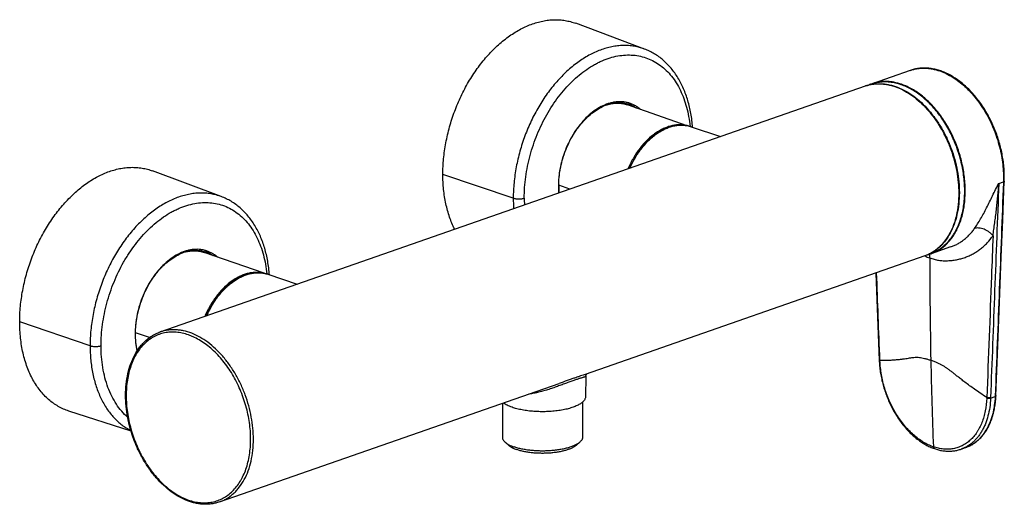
# Model space of a CAD drawing. Header units: millimetres. Extents: x 79 to 658, y 26 to 349.
# Tile 2 of 3: x 406 to 658, y 34 to 158. Entities that reach past the tile are written whole.
import ezdxf

# ---------------------------------------------------------------- set-up
doc = ezdxf.new("R2010")
doc.units = ezdxf.units.MM
doc.header["$LTSCALE"] = 30.734
doc.layers.get('0').update_dxf_attribs({"linetype": 'CONTINUOUS'})

msp = doc.modelspace()

# ---------------------------------------------------------------- linework, layer by layer
at = {"color": 7, "linetype": 'CONTINUOUS'}
for p, q in [((565.58, 150.79), (548.02, 157.36)), ((633.53, 145.33), (623.75, 141.93)), ((441.77, 78.5), (622.09, 141.35)), ((576.51, 131.2), (561.21, 136.54)), ((561.65, 136.66), (561.65, 136.66)), ((561.65, 136.66), (561.65, 136.66)), ((577.48, 130.95), (585, 128.42)), ((457.39, 113.08), (439.83, 119.65)), ((468.32, 93.49), (453.02, 98.83)), ((453.46, 98.95), (453.46, 98.95)), ((453.46, 98.95), (453.46, 98.95)), ((643.83, 100.21), (638.89, 98.49)), ((637.23, 97.91), (550.38, 67.64)), ((469.29, 93.23), (476.82, 90.71)), ((655.43, 62.16), (655.76, 70.72)), ((550.6, 67.2), (550.5, 61.93)), ((456.91, 35.06), (543.75, 65.33)), ((549.75, 60.57), (549.75, 51.65)), ((434.33, 53.13), (418.44, 58.28)), ((529.25, 60.27), (529.25, 51.65)), ((529.99, 50.32), (530.91, 49.51)), ((549.02, 50.32), (548.09, 49.51)), ((646.51, 48.55), (647.68, 48.96))]:
    msp.add_line(p, q, dxfattribs=at)
at = {"color": 9, "linetype": 'CONTINUOUS'}
for p, q in [((532.04, 112.7), (514.04, 118.77)), ((546.51, 115), (543.66, 116)), ((656.16, 116.46), (657.34, 116.87)), ((657.34, 116.87), (657.34, 116.68)), ((423.85, 74.99), (405.86, 81.05)), ((439.02, 77.05), (435.47, 78.29)), ((654.05, 61.57), (655.22, 61.98)), ((654.05, 61.71), (654.05, 61.57)), ((655.23, 62.12), (655.22, 61.98))]:
    msp.add_line(p, q, dxfattribs=at)
at = {"color": 7, "linetype": 'CONTINUOUS'}
for points in [[(641.33, 145.18), (641.04, 145.28), (640.73, 145.37), (640.43, 145.46), (640.12, 145.54), (639.82, 145.62), (639.52, 145.68), (639.21, 145.74), (638.91, 145.79), (638.61, 145.83), (638.31, 145.86), (638.01, 145.89), (637.72, 145.91), (637.42, 145.92), (637.13, 145.93), (636.83, 145.93), (636.54, 145.92), (636.25, 145.9), (635.96, 145.87), (635.68, 145.84), (635.39, 145.8), (635.11, 145.75), (634.83, 145.7), (634.55, 145.63), (634.28, 145.57), (634, 145.49), (633.73, 145.4), (633.53, 145.33)], [(657.55, 117.05), (657.56, 117.43), (657.57, 117.83), (657.57, 118.24), (657.56, 118.64), (657.55, 119.05), (657.54, 119.46), (657.51, 119.87), (657.49, 120.28), (657.45, 120.7), (657.41, 121.11), (657.37, 121.53), (657.32, 121.94), (657.26, 122.36), (657.2, 122.78), (657.13, 123.19), (657.06, 123.61), (656.98, 124.03), (656.9, 124.44), (656.81, 124.86), (656.71, 125.28), (656.61, 125.69), (656.51, 126.11), (656.39, 126.52), (656.28, 126.93), (656.16, 127.35), (656.03, 127.76), (655.9, 128.17), (655.76, 128.57), (655.62, 128.98), (655.47, 129.38), (655.32, 129.79), (655.16, 130.18), (655, 130.58), (654.83, 130.98), (654.66, 131.37), (654.48, 131.76), (654.3, 132.15), (654.12, 132.53), (653.92, 132.91), (653.73, 133.29), (653.53, 133.66), (653.33, 134.03), (653.12, 134.4), (652.91, 134.76), (652.69, 135.12), (652.47, 135.48), (652.25, 135.83), (652.02, 136.18), (651.79, 136.52), (651.55, 136.86), (651.31, 137.19), (651.07, 137.52), (650.82, 137.85), (650.57, 138.17), (650.32, 138.48), (650.06, 138.79), (649.8, 139.09), (649.54, 139.39), (649.27, 139.69), (649.01, 139.97), (648.73, 140.26), (648.46, 140.53), (648.18, 140.8), (647.9, 141.07), (647.62, 141.32), (647.34, 141.58), (647.05, 141.82), (646.76, 142.06), (646.47, 142.29), (646.18, 142.52), (645.88, 142.74), (645.59, 142.95), (645.29, 143.16), (644.99, 143.35), (644.69, 143.55), (644.39, 143.73), (644.09, 143.91), (643.78, 144.08), (643.47, 144.25), (643.16, 144.41), (642.85, 144.56), (642.54, 144.7), (642.23, 144.84), (641.92, 144.96), (641.62, 145.08), (641.33, 145.18)], [(655.76, 70.72), (656.1, 79.42), (656.45, 88.39), (656.8, 97.62), (657.17, 107.11), (657.55, 117.05)], [(624.75, 93.56), (624.92, 89.04), (625.26, 80.07), (625.59, 71.25)], [(625.59, 71.25), (625.61, 70.9), (625.63, 70.53), (625.66, 70.16), (625.69, 69.79), (625.73, 69.41), (625.77, 69.04), (625.82, 68.67), (625.87, 68.29), (625.93, 67.92), (626, 67.54), (626.06, 67.17), (626.14, 66.79), (626.22, 66.42), (626.3, 66.05), (626.39, 65.67), (626.49, 65.3), (626.59, 64.93), (626.69, 64.56), (626.8, 64.19), (626.91, 63.82), (627.03, 63.45), (627.16, 63.09), (627.28, 62.72), (627.42, 62.36), (627.55, 62), (627.7, 61.64), (627.84, 61.29), (628, 60.93), (628.15, 60.58), (628.31, 60.23), (628.48, 59.88), (628.64, 59.54), (628.82, 59.2), (628.99, 58.86), (629.17, 58.53), (629.36, 58.2), (629.55, 57.87), (629.74, 57.54), (629.94, 57.22), (630.14, 56.91), (630.34, 56.59), (630.55, 56.29), (630.76, 55.98), (630.97, 55.68), (631.19, 55.38), (631.41, 55.09), (631.64, 54.8), (631.87, 54.52), (632.1, 54.24), (632.33, 53.97), (632.57, 53.7), (632.81, 53.44), (633.05, 53.18), (633.29, 52.93), (633.54, 52.68), (633.79, 52.44), (634.04, 52.2), (634.3, 51.97), (634.55, 51.75), (634.81, 51.53), (635.07, 51.32), (635.33, 51.11), (635.6, 50.91), (635.86, 50.72), (636.13, 50.53), (636.4, 50.35), (636.67, 50.17), (636.94, 50), (637.21, 49.84), (637.49, 49.68), (637.76, 49.53), (638.04, 49.39), (638.31, 49.26), (638.59, 49.13), (638.87, 49.01), (639.14, 48.89), (639.42, 48.78), (639.69, 48.69)], [(550.6, 67.2), (550.6, 67.23), (550.6, 67.28), (550.61, 67.33), (550.62, 67.37), (550.63, 67.42), (550.64, 67.46), (550.66, 67.5), (550.67, 67.54), (550.69, 67.57), (550.71, 67.6), (550.72, 67.64), (550.74, 67.66), (550.76, 67.69), (550.78, 67.71), (550.8, 67.74), (550.81, 67.75), (550.83, 67.77), (550.84, 67.79), (550.86, 67.8), (550.87, 67.81)], [(647.68, 48.96), (647.87, 49.03), (648.11, 49.12), (648.34, 49.22), (648.58, 49.33), (648.81, 49.44), (649.03, 49.56), (649.26, 49.69), (649.48, 49.82), (649.7, 49.96), (649.92, 50.1), (650.13, 50.25), (650.34, 50.41), (650.54, 50.58), (650.75, 50.75), (650.95, 50.92), (651.14, 51.1), (651.34, 51.29), (651.53, 51.49), (651.71, 51.69), (651.89, 51.9), (652.07, 52.11), (652.25, 52.33), (652.42, 52.55), (652.58, 52.78), (652.75, 53.02), (652.91, 53.26), (653.06, 53.51), (653.21, 53.76), (653.35, 54.02), (653.49, 54.28), (653.63, 54.55), (653.76, 54.82), (653.89, 55.1), (654.01, 55.38), (654.13, 55.67), (654.24, 55.96), (654.35, 56.26), (654.45, 56.56), (654.55, 56.86), (654.64, 57.17), (654.73, 57.48), (654.81, 57.79), (654.89, 58.11), (654.97, 58.43), (655.03, 58.76), (655.1, 59.09), (655.15, 59.42), (655.21, 59.76), (655.25, 60.09), (655.3, 60.43), (655.33, 60.78), (655.36, 61.12), (655.39, 61.47), (655.41, 61.82), (655.43, 62.16)], [(639.69, 48.69), (639.95, 48.6), (640.21, 48.52), (640.48, 48.44), (640.75, 48.37), (641.01, 48.31), (641.28, 48.25), (641.55, 48.2), (641.81, 48.16), (642.07, 48.12), (642.34, 48.09), (642.6, 48.07), (642.86, 48.05), (643.12, 48.04), (643.38, 48.03), (643.63, 48.04), (643.89, 48.05), (644.14, 48.06), (644.39, 48.09), (644.65, 48.11), (644.89, 48.15), (645.14, 48.19), (645.39, 48.24), (645.63, 48.3), (645.87, 48.36), (646.11, 48.43), (646.35, 48.5), (646.51, 48.55)]]:
    msp.add_lwpolyline(points, dxfattribs=at)
at = {"color": 9, "linetype": 'CONTINUOUS'}
for centre, radius, start, end in [((625.41, 131.81), 10.1, 107.8634, 109.2171), ((625.41, 131.8), 10.11, 106.783, 107.8633), ((625.42, 131.79), 10.12, 106.2669, 106.7831), ((564.99, 115.75), 21.42, 180.014, 184.6853), ((570.68, 112.69), 38.64, 179.9884, 184.0044), ((571.11, 112.7), 36.26, 179.9816, 182.7555), ((643.26, 111.02), 14.41, 245.3655, 250.8122), ((1865.97, 96.18), 1227.45, 179.94275, 181.16313), ((652.12, 72.23), 26.37, 182.1266, 182.4367), ((1840.2, 95.63), 1201.67, 181.16167, 182.21691), ((628.82, 62.63), 24.28, 357.5538, 357.8813), ((644.78, 57.26), 8.79, 289.2172, 289.7869), ((644.78, 57.27), 8.79, 289.787, 290.9418), ((644.78, 57.27), 8.8, 290.9418, 291.4945)]:
    msp.add_arc(centre, radius, start, end, dxfattribs=at)
at = {"color": 7, "linetype": 'CONTINUOUS'}
for centre, radius, start, end in [((627.1, 132.31), 10.18, 109.2201, 114.1308), ((558.77, 129.55), 7.67, 67.972, 69.3147), ((558.7, 129.4), 7.84, 55.5499, 67.8869), ((564.24, 115.8), 20.58, 179.9408, 184.9197), ((450.58, 91.84), 7.67, 67.972, 69.3147), ((450.51, 91.69), 7.84, 55.5499, 67.8869), ((635.54, 108.1), 10.17, 284.2856, 289.2165)]:
    msp.add_arc(centre, radius, start, end, dxfattribs=at)
for points, knots in [([(514.04, 118.77), (514.04, 120.1), (514.18, 122.8), (514.75, 126.86), (515.7, 130.91), (517, 134.9), (518.63, 138.75), (520.56, 142.41), (522.77, 145.8), (525.21, 148.88), (527.85, 151.6), (530.65, 153.91), (533.55, 155.76), (536.06, 156.93), (538.07, 157.59), (539.55, 157.96), (541.03, 158.19), (542.48, 158.29), (543.92, 158.26), (545.33, 158.1), (546.7, 157.8), (547.59, 157.52), (548.02, 157.36)], [0, 0, 0, 0, 0.068306, 0.138365, 0.209571, 0.281276, 0.352807, 0.423502, 0.492732, 0.559925, 0.624602, 0.686401, 0.745117, 0.800729, 0.827446, 0.853483, 0.878904, 0.903788, 0.928229, 0.952333, 0.976215, 1, 1, 1, 1]), ([(577.87, 130.81), (577.79, 131.98), (577.51, 134.27), (576.74, 137.58), (575.64, 140.64), (574.44, 142.99), (573.33, 144.69), (572.42, 145.87), (571.44, 146.96), (570.39, 147.94), (569.28, 148.83), (568.1, 149.6), (566.87, 150.27), (566.02, 150.63), (565.58, 150.79)], [0, 0, 0, 0, 0.14205, 0.278743, 0.409888, 0.535636, 0.596674, 0.656585, 0.715486, 0.773512, 0.830812, 0.887546, 0.943884, 1, 1, 1, 1]), ([(622.09, 141.35), (622.4, 141.46), (623.04, 141.65), (624.03, 141.84), (625.05, 141.94), (626.08, 141.94), (627.12, 141.85), (628.54, 141.61), (630.33, 141.06), (632.43, 140.07), (634.47, 138.74), (636.44, 137.1), (638.28, 135.18), (639.99, 133.01), (641.53, 130.63), (642.88, 128.07), (644.01, 125.37), (644.92, 122.58), (645.57, 119.75), (645.97, 116.91), (646.07, 115.02), (646.07, 114.08)], [0, 0, 0, 0, 0.024255, 0.04862, 0.073203, 0.098106, 0.123423, 0.149237, 0.20259, 0.258628, 0.317554, 0.379367, 0.443884, 0.510776, 0.579592, 0.649795, 0.720783, 0.791924, 0.862579, 0.932128, 1, 1, 1, 1]), ([(543.65, 115.82), (543.65, 116.53), (543.73, 117.98), (544.03, 120.15), (544.53, 122.32), (545.22, 124.46), (546.09, 126.52), (547.11, 128.48), (548.29, 130.31), (549.59, 131.96), (550.99, 133.43), (552.47, 134.68), (554.01, 135.68), (555.58, 136.44), (556.92, 136.85), (557.97, 137.03), (558.74, 137.1), (559.49, 137.1), (560.23, 137.03), (560.96, 136.89), (561.43, 136.75), (561.66, 136.67)], [0, 0, 0, 0, 0.068444, 0.138681, 0.210099, 0.28204, 0.353829, 0.424795, 0.494298, 0.561754, 0.62666, 0.688627, 0.747414, 0.80296, 0.855428, 0.88065, 0.905282, 0.929418, 0.953167, 0.976651, 1, 1, 1, 1]), ([(556.31, 136.65), (556.73, 136.76), (557.56, 136.93), (558.82, 136.99), (560.04, 136.87), (560.83, 136.67), (561.21, 136.54)], [0, 0, 0, 0, 0.260853, 0.512662, 0.758015, 1, 1, 1, 1]), ([(577.48, 130.95), (577.15, 131.06), (576.46, 131.24), (575.4, 131.37), (574.31, 131.35), (573.21, 131.21), (572.09, 130.92), (570.98, 130.5), (569.88, 129.96), (568.79, 129.29), (567.74, 128.5), (566.71, 127.6), (565.73, 126.59), (564.8, 125.49), (563.93, 124.3), (562.84, 122.61), (562.15, 121.25), (561.74, 120.31)], [0, 0, 0, 0, 0.050849, 0.102206, 0.154511, 0.208154, 0.263461, 0.320679, 0.379977, 0.441442, 0.505087, 0.570854, 0.638626, 0.708228, 0.779444, 0.852018, 1, 1, 1, 1]), ([(405.86, 81.05), (405.86, 82.39), (405.99, 85.09), (406.57, 89.15), (407.51, 93.2), (408.81, 97.19), (410.44, 101.04), (412.37, 104.69), (414.58, 108.09), (417.02, 111.17), (419.66, 113.89), (422.46, 116.19), (425.36, 118.05), (427.87, 119.21), (429.88, 119.88), (431.36, 120.24), (432.84, 120.48), (434.3, 120.58), (435.73, 120.55), (437.14, 120.39), (438.51, 120.09), (439.4, 119.81), (439.83, 119.65)], [0, 0, 0, 0, 0.068306, 0.138365, 0.209571, 0.281276, 0.352807, 0.423502, 0.492732, 0.559925, 0.624602, 0.686401, 0.745117, 0.800729, 0.827446, 0.853483, 0.878904, 0.903788, 0.928229, 0.952333, 0.976215, 1, 1, 1, 1]), ([(517.06, 104.74), (516.55, 105.73), (515.9, 107.31), (515.22, 109.5), (514.64, 111.85), (514.17, 114.95), (514.04, 117.48), (514.04, 118.77)], [0, 0, 0, 0, 0.231661, 0.352305, 0.476081, 0.732548, 1, 1, 1, 1]), ([(543.57, 115.75), (543.58, 115.75), (543.6, 115.76), (543.63, 115.78), (543.65, 115.8), (543.65, 115.81), (543.65, 115.82)], [0, 0, 0, 0, 0.335617, 0.609584, 0.824739, 1, 1, 1, 1]), ([(646.07, 114.08), (646.07, 113.13), (645.97, 111.25), (645.53, 108.53), (644.8, 106.01), (643.78, 103.73), (642.7, 102.05), (641.7, 100.87), (640.91, 100.09), (640.06, 99.4), (639.16, 98.8), (638.22, 98.29), (637.56, 98.03), (637.23, 97.91)], [0, 0, 0, 0, 0.146237, 0.286376, 0.41981, 0.546381, 0.666454, 0.724377, 0.781074, 0.836744, 0.891617, 0.945947, 1, 1, 1, 1]), ([(469.69, 93.1), (469.6, 94.27), (469.32, 96.56), (468.56, 99.86), (467.46, 102.93), (466.26, 105.28), (465.14, 106.98), (464.23, 108.16), (463.25, 109.24), (462.21, 110.23), (461.09, 111.12), (459.92, 111.89), (458.68, 112.56), (457.83, 112.92), (457.39, 113.08)], [0, 0, 0, 0, 0.14205, 0.278743, 0.409888, 0.535636, 0.596674, 0.656585, 0.715486, 0.773512, 0.830812, 0.887546, 0.943884, 1, 1, 1, 1]), ([(435.47, 78.11), (435.47, 78.82), (435.54, 80.27), (435.84, 82.44), (436.35, 84.61), (437.03, 86.74), (437.9, 88.81), (438.93, 90.77), (440.1, 92.59), (441.4, 94.25), (442.8, 95.72), (444.29, 96.96), (445.83, 97.97), (447.4, 98.73), (448.73, 99.14), (449.78, 99.32), (450.55, 99.39), (451.31, 99.39), (452.05, 99.32), (452.77, 99.18), (453.24, 99.04), (453.47, 98.96)], [0, 0, 0, 0, 0.068444, 0.138681, 0.210099, 0.28204, 0.353829, 0.424795, 0.494298, 0.561754, 0.62666, 0.688627, 0.747414, 0.80296, 0.855428, 0.88065, 0.905282, 0.929418, 0.953167, 0.976651, 1, 1, 1, 1]), ([(448.12, 98.94), (448.54, 99.05), (449.37, 99.21), (450.63, 99.28), (451.85, 99.16), (452.64, 98.96), (453.02, 98.83)], [0, 0, 0, 0, 0.260853, 0.512662, 0.758015, 1, 1, 1, 1]), ([(469.29, 93.23), (468.96, 93.35), (468.27, 93.53), (467.21, 93.65), (466.12, 93.64), (465.02, 93.5), (463.9, 93.21), (462.79, 92.79), (461.69, 92.25), (460.61, 91.57), (459.55, 90.79), (458.53, 89.89), (457.54, 88.88), (456.61, 87.78), (455.74, 86.59), (454.66, 84.89), (453.96, 83.54), (453.55, 82.6)], [0, 0, 0, 0, 0.050849, 0.102206, 0.154511, 0.208154, 0.263461, 0.320679, 0.379977, 0.441442, 0.505087, 0.570854, 0.638626, 0.708228, 0.779444, 0.852018, 1, 1, 1, 1]), ([(418.44, 58.28), (417.97, 58.43), (417.04, 58.78), (415.71, 59.46), (414.44, 60.27), (413.24, 61.23), (412.11, 62.31), (411.06, 63.52), (410.1, 64.86), (409.23, 66.3), (408.45, 67.86), (407.52, 70.09), (406.82, 72.49), (406.32, 74.99), (405.96, 77.65), (405.86, 79.68), (405.86, 81.05)], [0, 0, 0, 0, 0.053362, 0.106977, 0.161155, 0.21619, 0.272344, 0.329844, 0.388877, 0.449589, 0.512081, 0.576417, 0.710605, 0.780472, 0.852073, 1, 1, 1, 1]), ([(432.93, 62.32), (432.93, 63.28), (433.03, 65.16), (433.47, 67.87), (434.2, 70.39), (435.22, 72.67), (436.3, 74.36), (437.3, 75.53), (438.09, 76.32), (438.94, 77.01), (439.84, 77.61), (440.78, 78.11), (441.44, 78.38), (441.77, 78.5)], [0, 0, 0, 0, 0.146237, 0.286376, 0.41981, 0.546381, 0.666454, 0.724377, 0.781074, 0.836744, 0.891617, 0.945947, 1, 1, 1, 1]), ([(435.38, 78.04), (435.39, 78.04), (435.41, 78.05), (435.44, 78.07), (435.46, 78.09), (435.47, 78.1), (435.47, 78.11)], [0, 0, 0, 0, 0.335617, 0.609584, 0.824739, 1, 1, 1, 1]), ([(435.94, 73.77), (435.78, 74.46), (435.54, 75.9), (435.47, 77.36), (435.47, 78.11)], [0, 0, 0, 0, 0.488161, 1, 1, 1, 1]), ([(456.91, 35.06), (456.6, 34.95), (455.96, 34.76), (454.97, 34.57), (453.95, 34.47), (452.92, 34.47), (451.88, 34.55), (450.46, 34.8), (448.67, 35.34), (446.57, 36.34), (444.53, 37.67), (442.57, 39.31), (440.72, 41.22), (439.01, 43.39), (437.47, 45.77), (436.12, 48.34), (434.99, 51.03), (434.09, 53.82), (433.43, 56.66), (433.03, 59.5), (432.93, 61.39), (432.93, 62.32)], [0, 0, 0, 0, 0.024255, 0.04862, 0.073203, 0.098106, 0.123423, 0.149237, 0.20259, 0.258628, 0.317554, 0.379367, 0.443884, 0.510776, 0.579592, 0.649795, 0.720783, 0.791924, 0.862579, 0.932128, 1, 1, 1, 1]), ([(550.5, 61.93), (550.5, 61.84), (550.47, 61.65), (550.38, 61.36), (550.22, 61.08), (550.01, 60.81), (549.74, 60.55), (549.41, 60.29), (549.04, 60.04), (548.61, 59.8), (548.13, 59.58), (547.61, 59.36), (547.04, 59.16), (546.21, 58.91), (545.09, 58.64), (543.65, 58.39), (542.13, 58.22), (540.55, 58.13), (538.94, 58.12), (537.35, 58.18), (535.8, 58.33), (534.34, 58.56), (532.98, 58.85), (532.12, 59.11), (531.72, 59.25)], [0, 0, 0, 0, 0.014026, 0.028624, 0.04425, 0.061259, 0.079899, 0.10033, 0.12264, 0.146858, 0.172974, 0.200941, 0.230685, 0.262109, 0.32951, 0.40206, 0.478479, 0.557361, 0.637226, 0.716566, 0.793886, 0.867754, 0.936846, 1, 1, 1, 1]), ([(531.72, 59.25), (531.5, 59.33), (531.08, 59.49), (530.48, 59.75), (529.96, 60.04), (529.65, 60.25), (529.5, 60.36)], [0, 0, 0, 0, 0.283104, 0.544568, 0.783605, 1, 1, 1, 1]), ([(529.25, 51.65), (529.25, 51.59), (529.26, 51.48), (529.29, 51.31), (529.35, 51.14), (529.46, 50.91), (529.67, 50.62), (529.87, 50.42), (529.99, 50.32)], [0, 0, 0, 0, 0.108962, 0.219687, 0.333839, 0.452912, 0.710383, 1, 1, 1, 1]), ([(549.75, 51.65), (549.75, 51.59), (549.74, 51.48), (549.71, 51.31), (549.65, 51.14), (549.54, 50.91), (549.33, 50.62), (549.13, 50.42), (549.02, 50.32)], [0, 0, 0, 0, 0.108962, 0.219687, 0.333839, 0.452912, 0.710383, 1, 1, 1, 1]), ([(529.99, 50.32), (530.12, 50.2), (530.43, 49.97), (530.96, 49.66), (531.58, 49.37), (532.02, 49.2), (532.25, 49.12)], [0, 0, 0, 0, 0.210807, 0.447874, 0.711238, 1, 1, 1, 1]), ([(530.91, 49.51), (531.04, 49.41), (531.32, 49.2), (531.79, 48.92), (532.35, 48.66), (532.75, 48.51), (532.96, 48.43)], [0, 0, 0, 0, 0.210807, 0.447874, 0.711238, 1, 1, 1, 1]), ([(549.02, 50.32), (548.93, 50.25), (548.76, 50.11), (548.47, 49.91), (548.15, 49.72), (547.66, 49.48), (546.97, 49.19), (546.05, 48.89), (545.03, 48.63), (543.93, 48.42), (542.77, 48.25), (541.55, 48.14), (540.3, 48.08), (539.04, 48.07), (537.79, 48.12), (536.57, 48.22), (535.38, 48.37), (534.26, 48.57), (533.22, 48.81), (532.56, 49.01), (532.25, 49.12)], [0, 0, 0, 0, 0.018743, 0.038929, 0.060583, 0.083705, 0.134238, 0.190195, 0.25103, 0.316054, 0.384471, 0.455406, 0.527928, 0.601074, 0.673866, 0.745333, 0.814534, 0.880575, 0.942638, 1, 1, 1, 1]), ([(548.09, 49.51), (548.01, 49.45), (547.85, 49.32), (547.59, 49.15), (547.3, 48.98), (546.86, 48.75), (546.24, 48.49), (545.41, 48.22), (544.49, 47.99), (543.5, 47.8), (542.45, 47.65), (541.35, 47.54), (540.23, 47.49), (539.09, 47.48), (537.96, 47.52), (536.85, 47.61), (535.79, 47.75), (534.78, 47.93), (533.84, 48.15), (533.24, 48.33), (532.96, 48.43)], [0, 0, 0, 0, 0.018743, 0.038929, 0.060583, 0.083705, 0.134238, 0.190195, 0.25103, 0.316054, 0.384471, 0.455406, 0.527928, 0.601074, 0.673866, 0.745333, 0.814534, 0.880575, 0.942638, 1, 1, 1, 1])]:
    msp.add_open_spline(points, degree=3, knots=knots, dxfattribs=at)
at = {"color": 9, "linetype": 'CONTINUOUS'}
for points, knots in [([(565.58, 150.79), (565.15, 150.96), (564.28, 151.24), (562.92, 151.53), (561.53, 151.69), (560.12, 151.72), (558.68, 151.62), (557.22, 151.39), (555.76, 151.03), (553.77, 150.37), (551.3, 149.22), (548.43, 147.39), (545.67, 145.11), (543.06, 142.43), (540.65, 139.39), (538.47, 136.04), (536.56, 132.43), (534.95, 128.63), (533.67, 124.69), (532.74, 120.69), (532.17, 116.68), (532.04, 114.02), (532.04, 112.7)], [0, 0, 0, 0, 0.023785, 0.047668, 0.071771, 0.096212, 0.121096, 0.146517, 0.172554, 0.199271, 0.254883, 0.313599, 0.375398, 0.440075, 0.507268, 0.576498, 0.647193, 0.718725, 0.790429, 0.861635, 0.931694, 1, 1, 1, 1]), ([(534.85, 112.71), (534.85, 113.6), (534.91, 115.41), (535.19, 118.14), (535.66, 120.88), (536.31, 123.62), (537.14, 126.32), (538.13, 128.97), (539.28, 131.55), (540.58, 134.02), (542.01, 136.37), (543.57, 138.57), (545.25, 140.62), (547.01, 142.48), (548.86, 144.14), (550.78, 145.6), (552.43, 146.63), (553.77, 147.34), (555.09, 147.95), (556.74, 148.57), (558.75, 149.06), (560.73, 149.3), (562.68, 149.27), (564.56, 148.99), (566.38, 148.45), (568.1, 147.65), (569.71, 146.6), (571.2, 145.33), (572.55, 143.82), (573.75, 142.11), (574.8, 140.2), (575.68, 138.12), (576.39, 135.88), (576.91, 133.5), (577.14, 131.86), (577.22, 131.03)], [0, 0, 0, 0, 0.035428, 0.07158, 0.108296, 0.145402, 0.182719, 0.220061, 0.257244, 0.294085, 0.33041, 0.366054, 0.400869, 0.434726, 0.467521, 0.499178, 0.529656, 0.544455, 0.558962, 0.587121, 0.61423, 0.640432, 0.665914, 0.690909, 0.71568, 0.740504, 0.765656, 0.791389, 0.81792, 0.845418, 0.874005, 0.903753, 0.934686, 0.966787, 1, 1, 1, 1]), ([(633.53, 145.33), (633.82, 145.44), (634.41, 145.61), (635.32, 145.8), (636.25, 145.9), (637.2, 145.92), (638.17, 145.86), (639.15, 145.71), (640.13, 145.49), (640.78, 145.29), (641.1, 145.18)], [0, 0, 0, 0, 0.119589, 0.239743, 0.361001, 0.483873, 0.608825, 0.736273, 0.866575, 1, 1, 1, 1]), ([(641.33, 145.18), (641.3, 145.19), (641.22, 145.2), (641.14, 145.19), (641.1, 145.18)], [0, 0, 0, 0, 0.483643, 1, 1, 1, 1]), ([(641.1, 145.18), (641.38, 145.08), (641.93, 144.87), (643.04, 144.37), (644.41, 143.61), (646, 142.5), (647.55, 141.2), (649.02, 139.72), (650.42, 138.07), (651.72, 136.28), (652.91, 134.36), (653.98, 132.34), (654.92, 130.22), (655.72, 128.03), (656.37, 125.8), (656.86, 123.55), (657.2, 121.3), (657.37, 119.07), (657.37, 117.6), (657.34, 116.87)], [0, 0, 0, 0, 0.025471, 0.051489, 0.105216, 0.161248, 0.219535, 0.279947, 0.342284, 0.406287, 0.471654, 0.538046, 0.605097, 0.672428, 0.739652, 0.806382, 0.872247, 0.936893, 1, 1, 1, 1]), ([(622.58, 141.51), (622.89, 141.6), (623.52, 141.75), (624.49, 141.89), (625.47, 141.93), (626.47, 141.89), (627.49, 141.76), (628.87, 141.47), (630.61, 140.87), (632.65, 139.83), (634.64, 138.47), (636.55, 136.81), (638.35, 134.88), (640.02, 132.71), (641.51, 130.33), (642.82, 127.79), (643.93, 125.11), (644.8, 122.35), (645.44, 119.55), (645.83, 116.75), (645.92, 114.88), (645.92, 113.96)], [0, 0, 0, 0, 0.023709, 0.047601, 0.071788, 0.096375, 0.121453, 0.147104, 0.200331, 0.256454, 0.315605, 0.377717, 0.44256, 0.509766, 0.578863, 0.649299, 0.720472, 0.791751, 0.862501, 0.932108, 1, 1, 1, 1]), ([(629.41, 142.15), (628.9, 142.25), (627.89, 142.39), (626.37, 142.39), (624.9, 142.18), (623.96, 141.9), (623.5, 141.73)], [0, 0, 0, 0, 0.258729, 0.510019, 0.756215, 1, 1, 1, 1]), ([(631.32, 141.77), (630.68, 141.99), (629.71, 142.25), (628.39, 142.45), (627.43, 142.51), (626.48, 142.49), (625.54, 142.39), (624.63, 142.2), (624.04, 142.03), (623.75, 141.93)], [0, 0, 0, 0, 0.263555, 0.391012, 0.515981, 0.638877, 0.760167, 0.880362, 1, 1, 1, 1]), ([(638.57, 98.49), (638.99, 98.62), (639.82, 98.95), (640.99, 99.61), (642.08, 100.42), (643.09, 101.38), (644.01, 102.48), (644.83, 103.72), (645.55, 105.08), (646.16, 106.55), (646.66, 108.13), (647.04, 109.79), (647.3, 111.54), (647.44, 113.35), (647.46, 115.21), (647.35, 117.11), (647.12, 119.03), (646.66, 121.61), (645.79, 124.81), (644.32, 128.49), (642.75, 131.37), (641.33, 133.51), (640.18, 135), (638.98, 136.38), (637.71, 137.64), (636.39, 138.77), (635.04, 139.76), (633.65, 140.6), (632.25, 141.28), (630.84, 141.81), (629.88, 142.06), (629.41, 142.15)], [0, 0, 0, 0, 0.024094, 0.048379, 0.073075, 0.098381, 0.124461, 0.151446, 0.179425, 0.208453, 0.238546, 0.269689, 0.30184, 0.334929, 0.368866, 0.403542, 0.438834, 0.474607, 0.546981, 0.619486, 0.690901, 0.725854, 0.760118, 0.793578, 0.826136, 0.857714, 0.888255, 0.917734, 0.946153, 0.97355, 1, 1, 1, 1]), ([(638.89, 98.49), (639.29, 98.63), (640.07, 98.96), (641.19, 99.6), (642.23, 100.39), (643.2, 101.31), (644.08, 102.36), (644.88, 103.53), (645.58, 104.82), (646.18, 106.21), (646.68, 107.7), (647.08, 109.28), (647.36, 110.92), (647.6, 113.24), (647.61, 116.24), (647.17, 119.91), (646.31, 123.59), (645.04, 127.18), (643.4, 130.57), (641.75, 133.2), (640.27, 135.11), (639.12, 136.44), (637.91, 137.65), (636.65, 138.74), (635.36, 139.71), (633.63, 140.8), (632.25, 141.44), (631.32, 141.77)], [0, 0, 0, 0, 0.023927, 0.048063, 0.072603, 0.097726, 0.123581, 0.150285, 0.177923, 0.206549, 0.236183, 0.266817, 0.298419, 0.330935, 0.398353, 0.468325, 0.53988, 0.611943, 0.683404, 0.753195, 0.787175, 0.820391, 0.852757, 0.884198, 0.914665, 0.944127, 1, 1, 1, 1]), ([(564.57, 135.36), (564.35, 135.55), (563.89, 135.91), (563.16, 136.36), (562.39, 136.73), (561.59, 137.02), (560.75, 137.21), (559.9, 137.32), (559.02, 137.33), (558.13, 137.26), (557.23, 137.09), (556, 136.75), (554.47, 136.1), (552.69, 134.99), (550.99, 133.58), (549.39, 131.89), (547.94, 129.97), (546.65, 127.84), (545.56, 125.55), (544.69, 123.15), (544.15, 121.09), (543.85, 119.43), (543.71, 118.4), (543.64, 117.57), (543.6, 116.96), (543.57, 116.35), (543.57, 115.95), (543.57, 115.75)], [0, 0, 0, 0, 0.025082, 0.049771, 0.074217, 0.098576, 0.12301, 0.147679, 0.17273, 0.198299, 0.224503, 0.251437, 0.307718, 0.367525, 0.430861, 0.49746, 0.566842, 0.638361, 0.71126, 0.784711, 0.857859, 0.894066, 0.929886, 0.947623, 0.965227, 0.982689, 1, 1, 1, 1]), ([(561.66, 136.67), (561.98, 136.56), (562.61, 136.29), (563.2, 135.94), (563.49, 135.74)], [0, 0, 0, 0, 0.497527, 1, 1, 1, 1]), ([(576.01, 131.29), (575.68, 131.35), (575.02, 131.43), (574.02, 131.42), (572.99, 131.3), (571.95, 131.05), (570.92, 130.68), (569.88, 130.2), (568.86, 129.61), (567.5, 128.66), (566.22, 127.52), (565.03, 126.21), (563.88, 124.77), (562.59, 122.78), (561.74, 121.07), (561.36, 120.18)], [0, 0, 0, 0, 0.049912, 0.100778, 0.152969, 0.206792, 0.262483, 0.320202, 0.380039, 0.442013, 0.57207, 0.640006, 0.70962, 0.852919, 1, 1, 1, 1]), ([(561.86, 120.36), (562.28, 121.29), (562.98, 122.65), (564.06, 124.34), (564.94, 125.52), (565.87, 126.62), (566.85, 127.62), (567.86, 128.52), (568.92, 129.3), (569.99, 129.96), (571.09, 130.51), (572.19, 130.92), (573.28, 131.2), (574.37, 131.35), (575.44, 131.36), (576.48, 131.23), (577.15, 131.06), (577.48, 130.95)], [0, 0, 0, 0, 0.14904, 0.222084, 0.293722, 0.363689, 0.431757, 0.497743, 0.561517, 0.623009, 0.68222, 0.73923, 0.794203, 0.84739, 0.899132, 0.949843, 1, 1, 1, 1]), ([(649.95, 104.93), (650.21, 105.31), (650.75, 106.12), (651.53, 107.4), (652.31, 108.78), (653.07, 110.24), (653.82, 111.76), (654.57, 113.33), (655.34, 114.9), (655.88, 115.94), (656.16, 116.46)], [0, 0, 0, 0, 0.106958, 0.222037, 0.343104, 0.468973, 0.598761, 0.731478, 0.865792, 1, 1, 1, 1]), ([(656.16, 116.46), (655.81, 107.33), (655.1, 89.08), (654.4, 70.83), (654.05, 61.71)], [0, 0, 0, 0, 0.500045, 1, 1, 1, 1]), ([(654.68, 103.08), (654.75, 103.62), (654.89, 104.71), (655.12, 106.36), (655.34, 108.02), (655.55, 109.69), (655.74, 111.38), (655.91, 113.07), (656.05, 114.76), (656.13, 115.89), (656.16, 116.46)], [0, 0, 0, 0, 0.12196, 0.245268, 0.369732, 0.495107, 0.621088, 0.747375, 0.87373, 1, 1, 1, 1]), ([(657.34, 116.68), (656.99, 107.58), (656.29, 89.4), (655.58, 71.21), (655.23, 62.12)], [0, 0, 0, 0, 0.499955, 1, 1, 1, 1]), ([(657.55, 117.05), (657.55, 117.04), (657.54, 117.02), (657.53, 117), (657.52, 116.97), (657.48, 116.94), (657.42, 116.9), (657.37, 116.88), (657.34, 116.87)], [0, 0, 0, 0, 0.090514, 0.185725, 0.289539, 0.404717, 0.674555, 1, 1, 1, 1]), ([(657.54, 116.85), (657.54, 116.85), (657.54, 116.83), (657.53, 116.8), (657.51, 116.78), (657.48, 116.75), (657.42, 116.71), (657.36, 116.69), (657.34, 116.68)], [0, 0, 0, 0, 0.090485, 0.185671, 0.289468, 0.40464, 0.674497, 1, 1, 1, 1]), ([(457.39, 113.08), (456.97, 113.24), (456.09, 113.52), (454.73, 113.81), (453.34, 113.98), (451.93, 114.01), (450.49, 113.9), (449.03, 113.67), (447.57, 113.31), (445.58, 112.66), (443.11, 111.51), (440.24, 109.68), (437.48, 107.4), (434.87, 104.72), (432.46, 101.68), (430.28, 98.32), (428.38, 94.72), (426.77, 90.91), (425.49, 86.98), (424.55, 82.98), (423.99, 78.97), (423.85, 76.3), (423.85, 74.99)], [0, 0, 0, 0, 0.023785, 0.047668, 0.071771, 0.096212, 0.121096, 0.146517, 0.172554, 0.199271, 0.254883, 0.313599, 0.375398, 0.440075, 0.507268, 0.576498, 0.647193, 0.718725, 0.790429, 0.861635, 0.931694, 1, 1, 1, 1]), ([(645.92, 113.96), (645.92, 113), (645.83, 111.13), (645.39, 108.42), (644.66, 105.91), (643.65, 103.64), (642.58, 101.98), (641.61, 100.82), (640.83, 100.05), (640, 99.36), (639.12, 98.78), (638.2, 98.29), (637.55, 98.02), (637.23, 97.91)], [0, 0, 0, 0, 0.14771, 0.28901, 0.423212, 0.55008, 0.669921, 0.727525, 0.783774, 0.838882, 0.893099, 0.946705, 1, 1, 1, 1]), ([(426.66, 75), (426.66, 75.89), (426.72, 77.7), (427.01, 80.43), (427.48, 83.17), (428.12, 85.91), (428.95, 88.61), (429.94, 91.26), (431.09, 93.84), (432.39, 96.31), (433.83, 98.66), (435.39, 100.86), (437.06, 102.9), (438.83, 104.77), (440.68, 106.43), (442.59, 107.89), (444.24, 108.92), (445.58, 109.63), (446.9, 110.24), (448.55, 110.85), (450.56, 111.35), (452.54, 111.59), (454.49, 111.56), (456.38, 111.28), (458.19, 110.74), (459.91, 109.94), (461.52, 108.89), (463.01, 107.61), (464.36, 106.11), (465.57, 104.4), (466.61, 102.49), (467.49, 100.41), (468.2, 98.17), (468.73, 95.79), (468.95, 94.15), (469.03, 93.32)], [0, 0, 0, 0, 0.035428, 0.07158, 0.108296, 0.145402, 0.182719, 0.220061, 0.257244, 0.294085, 0.33041, 0.366054, 0.400869, 0.434726, 0.467521, 0.499178, 0.529656, 0.544455, 0.558962, 0.587121, 0.61423, 0.640432, 0.665914, 0.690909, 0.71568, 0.740504, 0.765656, 0.791389, 0.81792, 0.845418, 0.874005, 0.903753, 0.934686, 0.966787, 1, 1, 1, 1]), ([(532.04, 112.7), (532.14, 112.67), (532.36, 112.61), (532.7, 112.55), (533.07, 112.51), (533.45, 112.5), (533.83, 112.51), (534.2, 112.55), (534.54, 112.61), (534.75, 112.67), (534.85, 112.71)], [0, 0, 0, 0, 0.110793, 0.233892, 0.365526, 0.501445, 0.63717, 0.768234, 0.890416, 1, 1, 1, 1]), ([(643.83, 100.21), (644.14, 100.32), (644.74, 100.56), (645.62, 100.99), (646.46, 101.48), (647.25, 102.05), (648, 102.67), (648.7, 103.36), (649.36, 104.12), (649.76, 104.65), (649.95, 104.93)], [0, 0, 0, 0, 0.124342, 0.248129, 0.371747, 0.495578, 0.61999, 0.745325, 0.871901, 1, 1, 1, 1]), ([(654.68, 103.08), (654.53, 103.26), (654.21, 103.61), (653.65, 104.07), (653.04, 104.46), (652.4, 104.76), (651.75, 104.97), (651.11, 105.07), (650.5, 105.07), (650.12, 104.99), (649.95, 104.93)], [0, 0, 0, 0, 0.131881, 0.266775, 0.401985, 0.534784, 0.662658, 0.783542, 0.896096, 1, 1, 1, 1]), ([(638.52, 97.41), (638.89, 97.28), (639.45, 97.11), (640.21, 96.93), (640.78, 96.83), (641.35, 96.75), (641.92, 96.71), (642.49, 96.69), (643.07, 96.7), (643.64, 96.74), (644.41, 96.81), (645.35, 96.95), (646.46, 97.21), (647.55, 97.55), (648.59, 97.97), (649.6, 98.47), (650.57, 99.05), (651.49, 99.71), (652.36, 100.45), (653.48, 101.53), (654.22, 102.44), (654.68, 103.08)], [0, 0, 0, 0, 0.06394, 0.095535, 0.126947, 0.15824, 0.189483, 0.220738, 0.252045, 0.283405, 0.314782, 0.377353, 0.439458, 0.501072, 0.562354, 0.623525, 0.684818, 0.746453, 0.808632, 0.871531, 1, 1, 1, 1]), ([(654.68, 103.08), (654.55, 99.63), (654.02, 85.85), (653.49, 72.07), (653.09, 61.73)], [0, 0, 0, 0, 0.250051, 1, 1, 1, 1]), ([(456.39, 97.65), (456.17, 97.84), (455.71, 98.2), (454.97, 98.65), (454.2, 99.02), (453.4, 99.31), (452.57, 99.5), (451.71, 99.61), (450.83, 99.62), (449.94, 99.55), (449.04, 99.38), (447.82, 99.04), (446.28, 98.39), (444.5, 97.28), (442.8, 95.87), (441.21, 94.18), (439.75, 92.26), (438.47, 90.13), (437.37, 87.84), (436.5, 85.44), (435.97, 83.38), (435.66, 81.72), (435.53, 80.68), (435.45, 79.86), (435.41, 79.25), (435.39, 78.64), (435.38, 78.24), (435.38, 78.04)], [0, 0, 0, 0, 0.025082, 0.049771, 0.074217, 0.098576, 0.12301, 0.147679, 0.17273, 0.198299, 0.224503, 0.251437, 0.307718, 0.367525, 0.430861, 0.49746, 0.566842, 0.638361, 0.71126, 0.784711, 0.857859, 0.894066, 0.929886, 0.947623, 0.965227, 0.982689, 1, 1, 1, 1]), ([(453.47, 98.96), (453.79, 98.85), (454.43, 98.58), (455.02, 98.22), (455.3, 98.03)], [0, 0, 0, 0, 0.497527, 1, 1, 1, 1]), ([(638.52, 97.41), (638.52, 97.49), (638.51, 97.8), (638.48, 98.11), (638.43, 98.34)], [0, 0, 0, 0, 0.257912, 1, 1, 1, 1]), ([(467.82, 93.57), (467.5, 93.63), (466.84, 93.71), (465.83, 93.71), (464.8, 93.58), (463.77, 93.34), (462.73, 92.97), (461.69, 92.49), (460.67, 91.9), (459.31, 90.95), (458.03, 89.8), (456.85, 88.5), (455.7, 87.06), (454.4, 85.07), (453.55, 83.36), (453.17, 82.47)], [0, 0, 0, 0, 0.049912, 0.100778, 0.152969, 0.206792, 0.262483, 0.320202, 0.380039, 0.442013, 0.57207, 0.640006, 0.70962, 0.852919, 1, 1, 1, 1]), ([(453.68, 82.64), (454.09, 83.58), (454.79, 84.93), (455.88, 86.63), (456.75, 87.81), (457.68, 88.91), (458.66, 89.91), (459.68, 90.8), (460.73, 91.59), (461.81, 92.25), (462.9, 92.79), (464, 93.21), (465.1, 93.49), (466.19, 93.64), (467.25, 93.65), (468.3, 93.52), (468.97, 93.34), (469.29, 93.23)], [0, 0, 0, 0, 0.14904, 0.222084, 0.293722, 0.363689, 0.431757, 0.497743, 0.561517, 0.623009, 0.68222, 0.73923, 0.794203, 0.84739, 0.899132, 0.949843, 1, 1, 1, 1]), ([(464.9, 51.11), (464.9, 51.81), (464.85, 53.22), (464.62, 55.34), (464.24, 57.48), (463.71, 59.61), (463.04, 61.71), (462.24, 63.76), (461.31, 65.75), (460.27, 67.65), (459.11, 69.44), (457.86, 71.11), (456.52, 72.64), (455.11, 74.02), (453.65, 75.23), (452.13, 76.27), (450.83, 76.98), (449.78, 77.45), (448.75, 77.84), (447.46, 78.21), (445.91, 78.45), (444.38, 78.48), (442.9, 78.3), (441.48, 77.9), (440.13, 77.3), (438.87, 76.5), (437.71, 75.5), (436.65, 74.32), (435.89, 73.21), (435.33, 72.25), (434.82, 71.22), (434.26, 69.83), (433.73, 68.07), (433.36, 66.19), (433.13, 64.22), (433.08, 62.88), (433.08, 62.2)], [0, 0, 0, 0, 0.035302, 0.071348, 0.107963, 0.144962, 0.182147, 0.219318, 0.256276, 0.292824, 0.328779, 0.363967, 0.398236, 0.431458, 0.463535, 0.494403, 0.524042, 0.538411, 0.552488, 0.579798, 0.606119, 0.631641, 0.656605, 0.681291, 0.705996, 0.731021, 0.756639, 0.783085, 0.810542, 0.824697, 0.839148, 0.868953, 0.899989, 0.932226, 0.965597, 1, 1, 1, 1]), ([(435.38, 78.04), (435.38, 77.84), (435.38, 77.46), (435.41, 76.89), (435.44, 76.33), (435.55, 75.24), (435.7, 74.34), (435.86, 73.64)], [0, 0, 0, 0, 0.129797, 0.258362, 0.385617, 0.511492, 1, 1, 1, 1]), ([(465.61, 51.11), (465.61, 52.04), (465.51, 53.94), (465.11, 56.79), (464.45, 59.64), (463.55, 62.45), (462.41, 65.16), (461.06, 67.73), (459.52, 70.13), (457.81, 72.3), (455.96, 74.23), (454, 75.87), (451.97, 77.2), (449.88, 78.19), (448.11, 78.74), (446.71, 78.98), (445.69, 79.07), (444.67, 79.07), (443.68, 78.98), (442.71, 78.79), (442.08, 78.6), (441.77, 78.5)], [0, 0, 0, 0, 0.068185, 0.138111, 0.209183, 0.280763, 0.352191, 0.422813, 0.492007, 0.55921, 0.623942, 0.685841, 0.744692, 0.800461, 0.853329, 0.878818, 0.903758, 0.92824, 0.952364, 0.976244, 1, 1, 1, 1]), ([(423.85, 74.99), (423.95, 74.95), (424.17, 74.9), (424.51, 74.84), (424.88, 74.8), (425.26, 74.79), (425.64, 74.8), (426.01, 74.84), (426.35, 74.9), (426.56, 74.96), (426.66, 75)], [0, 0, 0, 0, 0.110793, 0.233892, 0.365526, 0.501445, 0.63717, 0.768234, 0.890416, 1, 1, 1, 1]), ([(423.85, 74.99), (423.85, 73.76), (423.97, 71.34), (424.48, 67.84), (425.35, 64.56), (426.54, 61.57), (427.81, 59.31), (428.98, 57.71), (429.91, 56.61), (430.91, 55.62), (431.97, 54.74), (433.09, 53.97), (433.87, 53.53), (434.27, 53.33)], [0, 0, 0, 0, 0.146075, 0.286391, 0.420335, 0.547626, 0.668383, 0.726517, 0.783277, 0.838813, 0.893304, 0.946957, 1, 1, 1, 1]), ([(433.46, 56.7), (432.92, 57.17), (431.88, 58.23), (430.53, 60.05), (429.35, 62.09), (428.38, 64.36), (427.61, 66.81), (427.06, 69.42), (426.73, 72.17), (426.66, 74.04), (426.66, 75)], [0, 0, 0, 0, 0.108097, 0.220339, 0.337382, 0.459618, 0.587184, 0.71999, 0.857748, 1, 1, 1, 1]), ([(625.59, 71.39), (625.59, 71.39), (625.59, 71.37), (625.6, 71.35), (625.62, 71.33), (625.65, 71.31), (625.7, 71.28), (625.74, 71.26), (625.77, 71.25)], [0, 0, 0, 0, 0.08367, 0.173211, 0.273301, 0.38704, 0.661124, 1, 1, 1, 1]), ([(625.59, 71.25), (625.59, 71.24), (625.6, 71.23), (625.61, 71.21), (625.62, 71.19), (625.65, 71.17), (625.7, 71.14), (625.75, 71.12), (625.77, 71.11)], [0, 0, 0, 0, 0.083698, 0.173261, 0.273366, 0.38711, 0.661176, 1, 1, 1, 1]), ([(625.77, 71.25), (626.27, 71.26), (627.22, 71.27), (628.56, 71.32), (629.72, 71.39), (630.74, 71.49), (631.61, 71.59), (632.37, 71.7), (633.04, 71.81), (633.64, 71.91), (634.2, 71.99), (634.74, 72.04), (635.29, 72.05), (635.87, 72.01), (636.49, 71.91), (637.18, 71.76), (637.95, 71.54), (638.49, 71.36), (638.77, 71.27)], [0, 0, 0, 0, 0.114925, 0.216264, 0.304811, 0.381695, 0.448303, 0.506209, 0.557097, 0.602737, 0.644931, 0.68556, 0.726578, 0.769954, 0.817549, 0.870985, 0.931524, 1, 1, 1, 1]), ([(639.43, 49.14), (638.98, 49.3), (638.1, 49.67), (636.82, 50.36), (635.56, 51.21), (634.33, 52.21), (633.15, 53.33), (632.03, 54.59), (630.97, 55.95), (629.99, 57.42), (629.1, 58.98), (628.29, 60.6), (627.59, 62.29), (626.99, 64.03), (626.51, 65.79), (626.14, 67.57), (625.89, 69.34), (625.8, 70.52), (625.77, 71.11)], [0, 0, 0, 0, 0.051443, 0.105002, 0.160723, 0.218571, 0.278451, 0.340197, 0.4036, 0.468409, 0.534342, 0.601088, 0.66832, 0.7357, 0.802888, 0.869548, 0.935353, 1, 1, 1, 1]), ([(653.09, 61.73), (652.53, 62.11), (651.47, 62.82), (649.6, 64.12), (647.97, 65.31), (646.55, 66.39), (645.69, 67.06), (644.92, 67.67), (644.24, 68.22), (643.61, 68.71), (643, 69.15), (642.4, 69.56), (641.78, 69.94), (641.12, 70.3), (640.4, 70.64), (639.61, 70.96), (639.06, 71.16), (638.77, 71.27)], [0, 0, 0, 0, 0.116809, 0.221233, 0.395582, 0.467451, 0.530714, 0.586727, 0.636933, 0.682796, 0.725806, 0.767441, 0.809129, 0.852199, 0.897806, 0.946869, 1, 1, 1, 1]), ([(550.6, 67.2), (550.6, 67.19), (550.59, 67.17), (550.58, 67.15), (550.55, 67.13), (550.52, 67.1), (550.48, 67.08), (550.43, 67.06), (550.37, 67.03), (550.27, 66.99), (550.12, 66.95), (549.91, 66.88), (549.67, 66.81), (549.39, 66.72), (549.07, 66.63), (548.72, 66.52), (548.34, 66.39), (547.92, 66.25), (547.47, 66.1), (546.81, 65.87), (545.93, 65.55), (544.81, 65.13), (543.63, 64.69), (542.4, 64.25), (541.15, 63.82), (539.87, 63.43), (538.59, 63.09), (537.32, 62.82), (536.47, 62.69), (536.05, 62.64)], [0, 0, 0, 0, 0.001526, 0.003277, 0.005418, 0.00804, 0.011194, 0.01491, 0.019207, 0.024097, 0.035694, 0.049754, 0.066312, 0.08539, 0.106992, 0.131093, 0.15765, 0.186591, 0.217797, 0.25112, 0.323416, 0.401845, 0.484702, 0.570392, 0.657549, 0.745022, 0.831829, 0.917092, 1, 1, 1, 1]), ([(550.38, 67.64), (550.21, 67.58), (549.83, 67.45), (549.21, 67.25), (548.49, 67), (547.68, 66.72), (546.79, 66.41), (545.47, 65.94), (544.45, 65.57), (543.75, 65.33)], [0, 0, 0, 0, 0.07766, 0.170917, 0.279238, 0.401682, 0.53682, 0.682927, 1, 1, 1, 1]), ([(433.08, 62.2), (433.08, 61.5), (433.13, 60.09), (433.36, 57.96), (433.74, 55.83), (434.27, 53.7), (434.94, 51.6), (435.74, 49.54), (436.67, 47.56), (437.71, 45.66), (438.87, 43.87), (440.12, 42.2), (441.46, 40.67), (442.87, 39.29), (444.34, 38.07), (445.85, 37.04), (447.15, 36.33), (448.2, 35.86), (449.23, 35.46), (450.52, 35.09), (452.08, 34.86), (453.6, 34.83), (455.08, 35.01), (456.5, 35.41), (457.85, 36.01), (459.11, 36.81), (460.28, 37.81), (461.33, 38.98), (462.1, 40.09), (462.65, 41.06), (463.17, 42.09), (463.73, 43.47), (464.25, 45.24), (464.63, 47.12), (464.85, 49.09), (464.9, 50.43), (464.9, 51.11)], [0, 0, 0, 0, 0.035302, 0.071348, 0.107963, 0.144962, 0.182147, 0.219318, 0.256276, 0.292824, 0.328779, 0.363967, 0.398236, 0.431458, 0.463535, 0.494403, 0.524042, 0.538411, 0.552488, 0.579798, 0.606119, 0.631641, 0.656605, 0.681291, 0.705996, 0.731021, 0.756639, 0.783085, 0.810542, 0.824697, 0.839148, 0.868953, 0.899989, 0.932226, 0.965597, 1, 1, 1, 1]), ([(653.08, 61.59), (653.04, 60.5), (652.86, 58.88), (652.36, 56.82), (651.88, 55.39), (651.38, 54.27), (650.92, 53.44), (650.44, 52.67), (649.78, 51.78), (648.88, 50.84), (647.89, 50.06), (646.82, 49.42), (645.69, 48.95), (644.5, 48.65), (643.26, 48.51), (641.99, 48.55), (640.7, 48.75), (639.85, 49), (639.43, 49.14)], [0, 0, 0, 0, 0.150185, 0.221611, 0.290384, 0.356485, 0.388567, 0.42002, 0.481134, 0.540153, 0.597494, 0.653676, 0.709293, 0.764975, 0.821351, 0.878997, 0.938415, 1, 1, 1, 1]), ([(654.05, 61.57), (654.02, 60.79), (653.88, 59.26), (653.45, 57.06), (652.89, 55.34), (652.33, 54.08), (651.86, 53.2), (651.34, 52.37), (650.78, 51.61), (650.16, 50.92), (649.51, 50.3), (648.81, 49.74), (648.08, 49.27), (647.31, 48.86), (646.78, 48.65), (646.51, 48.55)], [0, 0, 0, 0, 0.146937, 0.28745, 0.421024, 0.485195, 0.547636, 0.608413, 0.667627, 0.725415, 0.781944, 0.83742, 0.892079, 0.94618, 1, 1, 1, 1]), ([(655.22, 61.98), (655.19, 61.22), (655.06, 59.73), (654.64, 57.58), (654.01, 55.58), (653.17, 53.78), (652.13, 52.2), (651.11, 51.08), (650.22, 50.33), (649.51, 49.84), (648.78, 49.42), (648.27, 49.19), (648.01, 49.08)], [0, 0, 0, 0, 0.146574, 0.286916, 0.420524, 0.547269, 0.667485, 0.782006, 0.837581, 0.892277, 0.946332, 1, 1, 1, 1]), ([(654.05, 61.57), (654.01, 61.56), (653.94, 61.54), (653.78, 61.51), (653.57, 61.5), (653.35, 61.52), (653.19, 61.56), (653.12, 61.58), (653.08, 61.59)], [0, 0, 0, 0, 0.108742, 0.229642, 0.493836, 0.761298, 0.886109, 1, 1, 1, 1]), ([(654.05, 61.71), (654.02, 61.7), (653.95, 61.68), (653.79, 61.65), (653.57, 61.64), (653.36, 61.66), (653.2, 61.7), (653.12, 61.72), (653.09, 61.73)], [0, 0, 0, 0, 0.108728, 0.229616, 0.493799, 0.76127, 0.886093, 1, 1, 1, 1]), ([(655.43, 62.16), (655.43, 62.15), (655.43, 62.13), (655.41, 62.11), (655.4, 62.08), (655.36, 62.05), (655.31, 62.01), (655.25, 61.99), (655.22, 61.98)], [0, 0, 0, 0, 0.090376, 0.185472, 0.28921, 0.404358, 0.674284, 1, 1, 1, 1]), ([(655.43, 62.3), (655.43, 62.29), (655.43, 62.27), (655.42, 62.25), (655.4, 62.22), (655.37, 62.19), (655.31, 62.15), (655.26, 62.13), (655.23, 62.12)], [0, 0, 0, 0, 0.090401, 0.185517, 0.289268, 0.404421, 0.674331, 1, 1, 1, 1]), ([(456.91, 35.06), (457.24, 35.17), (457.88, 35.43), (458.81, 35.92), (459.69, 36.51), (460.52, 37.19), (461.3, 37.97), (462.27, 39.12), (463.34, 40.79), (464.35, 43.05), (465.07, 45.56), (465.51, 48.28), (465.61, 50.15), (465.61, 51.11)], [0, 0, 0, 0, 0.053295, 0.106901, 0.161118, 0.216226, 0.272475, 0.330079, 0.44992, 0.576788, 0.71099, 0.85229, 1, 1, 1, 1]), ([(639.69, 48.69), (639.67, 48.69), (639.63, 48.71), (639.57, 48.76), (639.49, 48.85), (639.44, 48.99), (639.43, 49.09), (639.43, 49.14)], [0, 0, 0, 0, 0.108004, 0.218254, 0.452099, 0.712262, 1, 1, 1, 1])]:
    msp.add_open_spline(points, degree=3, knots=knots, dxfattribs=at)
msp.add_open_spline([(625.77, 71.25), (625.48, 78.71), (625.2, 86.16), (624.92, 93.62)], degree=3, dxfattribs=at)

doc.saveas('drawing.dxf')
